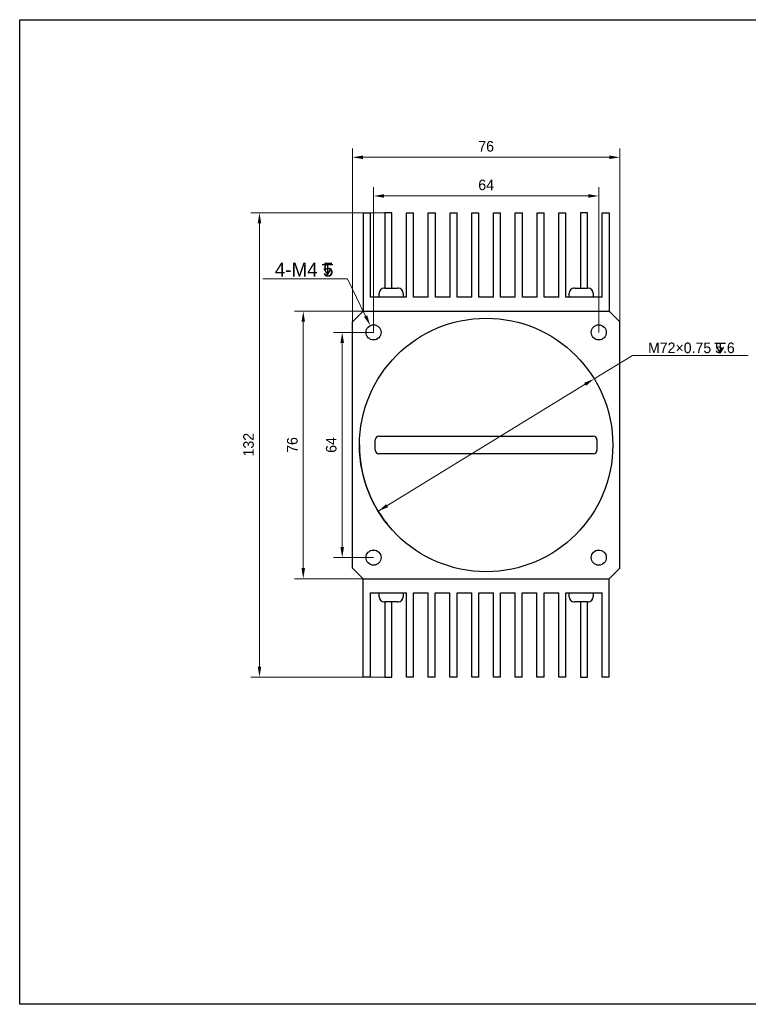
# Model space of a CAD drawing. Header units: millimetres. Extents: x -1164 to -687, y 4226 to 4506.
# Tile 1 of 2: x -1164 to -956, y 4226 to 4506. Entities that reach past the tile are written whole.
import ezdxf

# ---------------------------------------------------------------- set-up
doc = ezdxf.new("R2010")
doc.units = ezdxf.units.MM
doc.header["$LTSCALE"] = 0.3
doc.layers.add('00_COMPONENTS', color=7, linetype='Continuous')
doc.layers.add('51__DRAFT_DIMS', color=7, linetype='Continuous')
doc.styles.add('尺寸值（中）', font='兰亭黑 GBK.TTF', dxfattribs={"height": 4})
doc.styles.add('尺寸值（小）', font='兰亭黑 GBK.TTF', dxfattribs={"height": 3})
doc.dimstyles.new('1直线标注', dxfattribs={"dimtxt": 3, "dimasz": 3, "dimexe": 2.5, "dimexo": 0, "dimtad": 1, "dimdec": 1, "dimdsep": 46, "dimtxsty": '尺寸值（小）', "dimblk": '_FILLED', "dimcen": 0, "dimclrd": 8, "dimclre": 8, "dimclrt": 7, "dimadec": 0, "dimazin": 0, "dimtp": 0.001, "dimtm": 0.001, "dimtfac": 1, "dimtdec": 1, "dimtmove": 0, "dimatfit": 0, "dimldrblk": '_FILLED', "dimfxl": 1, "dimtolj": 1, "dimlwd": 15, "dimlwe": 15, "dimarcsym": 2})
doc.dimstyles.new('2大圆直径标注', dxfattribs={"dimtxt": 3, "dimasz": 3, "dimexe": 2.5, "dimexo": 0, "dimtad": 1, "dimtoh": 1, "dimdec": 3, "dimlfac": 1.25, "dimdsep": 46, "dimtxsty": '尺寸值（小）', "dimblk": '_FILLED', "dimcen": 0, "dimclrd": 8, "dimclre": 8, "dimclrt": 7, "dimadec": 0, "dimazin": 0, "dimtp": 0.001, "dimtm": 0.001, "dimtfac": 1, "dimtdec": 3, "dimtmove": 0, "dimatfit": 2, "dimldrblk": '_FILLED', "dimfxl": 1, "dimtolj": 1, "dimlwd": 15, "dimlwe": 15, "dimarcsym": 2})
doc.dimstyles.new('3小圆直径标注', dxfattribs={"dimtxt": 4, "dimasz": 3, "dimexe": 2.5, "dimexo": 0, "dimtad": 1, "dimtoh": 1, "dimdec": 3, "dimdsep": 46, "dimtxsty": '尺寸值（中）', "dimblk": '_FILLED', "dimcen": 0, "dimclrd": 8, "dimclre": 8, "dimclrt": 7, "dimadec": 0, "dimazin": 0, "dimtp": 0.001, "dimtm": 0.001, "dimtfac": 1, "dimtdec": 3, "dimtofl": 0, "dimtmove": 0, "dimatfit": 0, "dimldrblk": '_FILLED', "dimfxl": 1, "dimtolj": 1, "dimlwd": 15, "dimlwe": 15, "dimarcsym": 2})

# ---------------------------------------------------------------- blocks, each defined once
blk = doc.blocks.new('_FILLED')
at = {"color": 0, "linetype": 'ByBlock'}
blk.add_solid([(0, 0), (-1, 0.167), (-1, -0.167)], dxfattribs=at)
blk = doc.blocks.new('*D6250')
at = {"layer": '51__DRAFT_DIMS', "color": 8, "lineweight": 15}
for p, q in [((-1068.98, 4417.16), (-1068.98, 4469.23)), ((-992.98, 4417.16), (-992.98, 4469.23)), ((-1065.98, 4466.73), (-995.98, 4466.73))]:
    blk.add_line(p, q, dxfattribs=at)
at = {"layer": 'Defpoints', "color": 0}
for p in [(-992.98, 4466.73), (-1068.98, 4417.16), (-992.98, 4417.16)]:
    blk.add_point(p, dxfattribs=at)
at = {"layer": '51__DRAFT_DIMS', "color": 8, "linetype": 'ByBlock', "lineweight": 15, "xscale": 3, "yscale": 3, "zscale": 3, "rotation": 180}
blk.add_blockref('_FILLED', (-1068.98, 4466.73), dxfattribs=at)
at = {"layer": '51__DRAFT_DIMS', "color": 8, "linetype": 'ByBlock', "lineweight": 15, "xscale": 3, "yscale": 3, "zscale": 3}
blk.add_blockref('_FILLED', (-992.98, 4466.73), dxfattribs=at)
at = {"layer": '51__DRAFT_DIMS', "color": 7, "insert": (-1030.99, 4471.36), "char_height": 3, "attachment_point": 2, "line_spacing_factor": 0.9, "style": '尺寸值（小）'}
blk.add_mtext('\\A1;76', dxfattribs=at)
blk = doc.blocks.new('*D6251')
at = {"layer": '51__DRAFT_DIMS', "color": 8, "lineweight": 15}
for p, q in [((-1059.78, 4450.99), (-1097.91, 4450.99)), ((-1095.41, 4447.99), (-1095.41, 4321.99)), ((-1059.8, 4318.99), (-1097.91, 4318.99))]:
    blk.add_line(p, q, dxfattribs=at)
at = {"layer": 'Defpoints', "color": 0}
for p in [(-1059.78, 4450.99), (-1095.41, 4318.99), (-1059.8, 4318.99)]:
    blk.add_point(p, dxfattribs=at)
at = {"layer": '51__DRAFT_DIMS', "color": 8, "linetype": 'ByBlock', "lineweight": 15, "xscale": 3, "yscale": 3, "zscale": 3}
for p, rotation in [((-1095.41, 4450.99), 90), ((-1095.41, 4318.99), 270)]:
    blk.add_blockref('_FILLED', p, dxfattribs=dict(at, rotation=rotation))
at = {"layer": '51__DRAFT_DIMS', "color": 7, "insert": (-1100.03, 4385.07), "char_height": 3, "attachment_point": 2, "rotation": 90, "line_spacing_factor": 0.9, "style": '尺寸值（小）'}
blk.add_mtext('\\A1;132', dxfattribs=at)
blk = doc.blocks.new('*D6252')
at = {"layer": '51__DRAFT_DIMS', "color": 8, "lineweight": 15}
for p, q in [((-1063.15, 4422.99), (-1085.46, 4422.99)), ((-1082.96, 4419.99), (-1082.96, 4349.99)), ((-1063.15, 4346.99), (-1085.46, 4346.99))]:
    blk.add_line(p, q, dxfattribs=at)
at = {"layer": 'Defpoints', "color": 0}
for p in [(-1063.15, 4422.99), (-1082.96, 4346.99), (-1063.15, 4346.99)]:
    blk.add_point(p, dxfattribs=at)
at = {"layer": '51__DRAFT_DIMS', "color": 8, "linetype": 'ByBlock', "lineweight": 15, "xscale": 3, "yscale": 3, "zscale": 3}
for p, rotation in [((-1082.96, 4422.99), 90), ((-1082.96, 4346.99), 270)]:
    blk.add_blockref('_FILLED', p, dxfattribs=dict(at, rotation=rotation))
at = {"layer": '51__DRAFT_DIMS', "color": 7, "insert": (-1087.59, 4384.99), "char_height": 3, "attachment_point": 2, "rotation": 90, "line_spacing_factor": 0.9, "style": '尺寸值（小）'}
blk.add_mtext('\\A1;76', dxfattribs=at)
blk = doc.blocks.new('*D6253')
at = {"layer": '51__DRAFT_DIMS', "color": 8, "lineweight": 15}
for p, q in [((-1062.98, 4416.99), (-1062.98, 4458.25)), ((-998.98, 4416.99), (-998.98, 4458.25)), ((-1059.98, 4455.75), (-1001.98, 4455.75))]:
    blk.add_line(p, q, dxfattribs=at)
at = {"layer": 'Defpoints', "color": 0}
for p in [(-998.98, 4455.75), (-1062.98, 4416.99), (-998.98, 4416.99)]:
    blk.add_point(p, dxfattribs=at)
at = {"layer": '51__DRAFT_DIMS', "color": 8, "linetype": 'ByBlock', "lineweight": 15, "xscale": 3, "yscale": 3, "zscale": 3, "rotation": 180}
blk.add_blockref('_FILLED', (-1062.98, 4455.75), dxfattribs=at)
at = {"layer": '51__DRAFT_DIMS', "color": 8, "linetype": 'ByBlock', "lineweight": 15, "xscale": 3, "yscale": 3, "zscale": 3}
blk.add_blockref('_FILLED', (-998.98, 4455.75), dxfattribs=at)
at = {"layer": '51__DRAFT_DIMS', "color": 7, "insert": (-1030.99, 4460.38), "char_height": 3, "attachment_point": 2, "line_spacing_factor": 0.9, "style": '尺寸值（小）'}
blk.add_mtext('\\A1;64', dxfattribs=at)
blk = doc.blocks.new('*D6254')
at = {"layer": '51__DRAFT_DIMS', "color": 8, "lineweight": 15}
for p, q in [((-1062.98, 4416.99), (-1074.39, 4416.99)), ((-1071.89, 4413.99), (-1071.89, 4355.99)), ((-1062.98, 4352.99), (-1074.39, 4352.99))]:
    blk.add_line(p, q, dxfattribs=at)
at = {"layer": 'Defpoints', "color": 0}
for p in [(-1062.98, 4416.99), (-1071.89, 4352.99), (-1062.98, 4352.99)]:
    blk.add_point(p, dxfattribs=at)
at = {"layer": '51__DRAFT_DIMS', "color": 8, "linetype": 'ByBlock', "lineweight": 15, "xscale": 3, "yscale": 3, "zscale": 3}
for p, rotation in [((-1071.89, 4416.99), 90), ((-1071.89, 4352.99), 270)]:
    blk.add_blockref('_FILLED', p, dxfattribs=dict(at, rotation=rotation))
at = {"layer": '51__DRAFT_DIMS', "color": 7, "insert": (-1076.52, 4384.99), "char_height": 3, "attachment_point": 2, "rotation": 90, "line_spacing_factor": 0.9, "style": '尺寸值（小）'}
blk.add_mtext('\\A1;64', dxfattribs=at)
blk = doc.blocks.new('*D6272')
at = {"color": 8, "lineweight": 15}
for p in [(-1094.43, 4432.18), (-1065.24, 4421.62)]:
    blk.add_line(p, (-1070.38, 4432.18), dxfattribs=at)
at = {"layer": 'Defpoints', "color": 0}
for p in [(-1063.92, 4418.92), (-1062.04, 4415.06)]:
    blk.add_point(p, dxfattribs=at)
at = {"color": 8, "linetype": 'ByBlock', "lineweight": 15, "xscale": 3, "yscale": 3, "zscale": 3, "rotation": 295.9654003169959}
blk.add_blockref('_FILLED', (-1063.92, 4418.92), dxfattribs=at)
at = {"color": 7, "insert": (-1082.72, 4434.8), "char_height": 4, "attachment_point": 5, "style": '尺寸值（中）'}
blk.add_mtext('\\A1;4-M4 5{}{{\\H0.7x;}{}}', dxfattribs=at)
blk = doc.blocks.new('*D6269')
at = {"color": 8, "lineweight": 15}
for p, q in [((-1000.29, 4403.8), (-989.43, 4410.45)), ((-956.52, 4410.45), (-989.43, 4410.45)), ((-1061.68, 4366.18), (-1002.85, 4402.23))]:
    blk.add_line(p, q, dxfattribs=at)
at = {"layer": 'Defpoints', "color": 0}
for p in [(-1000.29, 4403.8), (-1061.68, 4366.18)]:
    blk.add_point(p, dxfattribs=at)
at = {"color": 8, "linetype": 'ByBlock', "lineweight": 15, "xscale": 3, "yscale": 3, "zscale": 3}
for p, rotation in [((-1000.29, 4403.8), 31.50376937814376), ((-1061.68, 4366.18), 211.5037693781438)]:
    blk.add_blockref('_FILLED', p, dxfattribs=dict(at, rotation=rotation))
at = {"color": 7, "insert": (-972.66, 4412.58), "char_height": 3, "attachment_point": 5, "style": '尺寸值（小）'}
blk.add_mtext('\\A1;M72×0.75 5.6{}{{\\H0.7x;}{}}', dxfattribs=at)

msp = doc.modelspace()

# ---------------------------------------------------------------- linework, layer by layer
msp.add_lwpolyline([(-1163.56023, 4505.83143), (-686.73421, 4505.83143), (-686.73421, 4226.06473), (-1163.56023, 4226.06473)], close=True)
msp.add_circle((-1030.98214, 4384.98847), 36)
at = {"layer": '00_COMPONENTS', "color": 7}
for p, q in [((-1065.98214, 4450.98847), (-1065.98214, 4422.98847)), ((-1065.98214, 4450.98847), (-1063.96214, 4450.98847)), ((-1063.98214, 4449.98847), (-1063.96214, 4449.98847)), ((-1063.96214, 4450.98847), (-1063.96214, 4426.98847)), ((-1059.78214, 4450.98847), (-1059.78214, 4429.58847)), ((-1057.78214, 4450.98847), (-1059.78214, 4450.98847)), ((-1057.78214, 4429.57718), (-1057.78214, 4450.98847)), ((-1053.60214, 4426.98847), (-1053.60214, 4450.98847)), ((-1053.60214, 4450.98847), (-1051.60214, 4450.98847)), ((-1051.60214, 4426.98847), (-1051.60214, 4450.98847)), ((-1047.42214, 4426.98847), (-1047.42214, 4450.98847)), ((-1047.42214, 4450.98847), (-1045.42214, 4450.98847)), ((-1045.42214, 4426.98847), (-1045.42214, 4450.98847)), ((-1041.24214, 4426.98847), (-1041.24214, 4450.98847)), ((-1041.24214, 4450.98847), (-1039.24214, 4450.98847)), ((-1039.24214, 4426.98847), (-1039.24214, 4450.98847)), ((-1035.06214, 4426.98847), (-1035.06214, 4450.98847)), ((-1035.06214, 4450.98847), (-1033.06214, 4450.98847)), ((-1033.06214, 4426.98847), (-1033.06214, 4450.98847)), ((-1028.88214, 4426.98847), (-1028.88214, 4450.98847)), ((-1028.88214, 4450.98847), (-1026.88214, 4450.98847)), ((-1026.88214, 4426.98847), (-1026.88214, 4450.98847)), ((-1022.70214, 4426.98847), (-1022.70214, 4450.98847)), ((-1022.70214, 4450.98847), (-1020.70214, 4450.98847)), ((-1020.70214, 4426.98847), (-1020.70214, 4450.98847)), ((-1016.52214, 4450.98847), (-1014.52214, 4450.98847)), ((-1016.52214, 4426.98847), (-1016.52214, 4450.98847)), ((-1014.52214, 4426.98847), (-1014.52214, 4450.98847)), ((-1010.34214, 4450.98847), (-1008.34214, 4450.98847)), ((-1010.34214, 4426.98847), (-1010.34214, 4450.98847)), ((-1008.34214, 4426.98847), (-1008.34214, 4450.98847)), ((-1002.16214, 4450.98847), (-1004.16214, 4450.98847)), ((-1004.16214, 4450.98847), (-1004.16214, 4429.57747)), ((-1002.16214, 4429.58837), (-1002.16214, 4450.98847)), ((-997.98214, 4450.98847), (-995.98214, 4450.98847)), ((-997.98214, 4426.98847), (-997.98214, 4450.98847)), ((-995.98214, 4450.98847), (-995.98214, 4422.98847)), ((-1060.03037, 4429.57843), (-1060.02896, 4429.57042)), ((-1059.78925, 4429.58847), (-1058.48214, 4429.58847)), ((-1058.48214, 4429.58847), (-1058.48214, 4429.57043)), ((-1057.48214, 4429.57042), (-1057.48214, 4429.58847)), ((-1057.48214, 4429.58847), (-1056.17504, 4429.58847)), ((-1055.93533, 4429.57042), (-1055.93391, 4429.57843)), ((-1006.03037, 4429.57843), (-1006.02896, 4429.57042)), ((-1005.78925, 4429.58847), (-1004.48214, 4429.58847)), ((-1004.48214, 4429.58847), (-1004.48214, 4429.57043)), ((-1003.48214, 4429.58847), (-1002.17504, 4429.58847)), ((-1003.48214, 4429.57042), (-1003.48214, 4429.58847)), ((-1001.93533, 4429.57042), (-1001.93391, 4429.57843)), ((-1053.60214, 4426.98847), (-1063.96214, 4426.98847)), ((-1061.35714, 4426.98847), (-1061.35714, 4428.08847)), ((-1054.60714, 4428.08847), (-1054.60714, 4426.98847)), ((-1047.42214, 4426.98847), (-1051.60214, 4426.98847)), ((-1041.24214, 4426.98847), (-1045.42214, 4426.98847)), ((-1035.06214, 4426.98847), (-1039.24214, 4426.98847)), ((-1028.88214, 4426.98847), (-1033.06214, 4426.98847)), ((-1022.70214, 4426.98847), (-1026.88214, 4426.98847)), ((-1016.52214, 4426.98847), (-1020.70214, 4426.98847)), ((-1010.34214, 4426.98847), (-1014.52214, 4426.98847)), ((-997.98214, 4426.98847), (-1008.34214, 4426.98847)), ((-1007.35714, 4426.98847), (-1007.35714, 4428.08847)), ((-1000.60714, 4428.08847), (-1000.60714, 4426.98847)), ((-1065.98214, 4422.98847), (-1068.98214, 4419.98847)), ((-1065.98214, 4422.98847), (-995.98214, 4422.98847)), ((-992.98214, 4419.98847), (-995.98214, 4422.98847)), ((-1068.98214, 4349.98847), (-1068.98214, 4419.98847)), ((-992.98214, 4349.98847), (-992.98214, 4419.98847)), ((-1061.48214, 4387.48847), (-1000.48214, 4387.48847)), ((-1062.48214, 4383.48847), (-1062.48214, 4386.48847)), ((-999.48214, 4386.48847), (-999.48214, 4383.48847)), ((-1000.48214, 4382.48847), (-1061.48214, 4382.48847)), ((-1068.98214, 4349.98847), (-1065.98214, 4346.98847)), ((-995.98214, 4346.98847), (-992.98214, 4349.98847)), ((-1065.98214, 4346.98847), (-995.98214, 4346.98847)), ((-1065.98214, 4318.98847), (-1065.98214, 4346.98847)), ((-995.98214, 4318.98847), (-995.98214, 4346.98847)), ((-1063.98214, 4342.98847), (-1053.62214, 4342.98847)), ((-1063.98214, 4342.98847), (-1063.98214, 4318.98847)), ((-1061.35714, 4341.88847), (-1061.35714, 4342.98847)), ((-1054.60714, 4342.98847), (-1054.60714, 4341.88847)), ((-1053.62214, 4318.98847), (-1053.62214, 4342.98847)), ((-1051.62214, 4342.98847), (-1047.44214, 4342.98847)), ((-1051.62214, 4318.98847), (-1051.62214, 4342.98847)), ((-1047.44214, 4318.98847), (-1047.44214, 4342.98847)), ((-1045.44214, 4342.98847), (-1041.26214, 4342.98847)), ((-1045.44214, 4318.98847), (-1045.44214, 4342.98847)), ((-1041.26214, 4318.98847), (-1041.26214, 4342.98847)), ((-1039.26214, 4342.98847), (-1035.08214, 4342.98847)), ((-1039.26214, 4318.98847), (-1039.26214, 4342.98847)), ((-1035.08214, 4318.98847), (-1035.08214, 4342.98847)), ((-1033.08214, 4342.98847), (-1028.90214, 4342.98847)), ((-1033.08214, 4318.98847), (-1033.08214, 4342.98847)), ((-1028.90214, 4318.98847), (-1028.90214, 4342.98847)), ((-1026.90214, 4342.98847), (-1022.72214, 4342.98847)), ((-1026.90214, 4318.98847), (-1026.90214, 4342.98847)), ((-1022.72214, 4318.98847), (-1022.72214, 4342.98847)), ((-1020.72214, 4342.98847), (-1016.54214, 4342.98847)), ((-1020.72214, 4318.98847), (-1020.72214, 4342.98847)), ((-1016.54214, 4318.98847), (-1016.54214, 4342.98847)), ((-1014.54214, 4342.98847), (-1010.36214, 4342.98847)), ((-1014.54214, 4318.98847), (-1014.54214, 4342.98847)), ((-1010.36214, 4318.98847), (-1010.36214, 4342.98847)), ((-1008.36214, 4342.98847), (-998.00214, 4342.98847)), ((-1008.36214, 4318.98847), (-1008.36214, 4342.98847)), ((-1007.35714, 4341.88847), (-1007.35714, 4342.98847)), ((-1000.60714, 4342.98847), (-1000.60714, 4341.88847)), ((-998.00214, 4318.98847), (-998.00214, 4342.98847)), ((-1060.03037, 4340.39851), (-1060.02896, 4340.40652)), ((-1059.80214, 4340.38858), (-1059.80214, 4318.98847)), ((-1058.48214, 4340.38847), (-1059.78925, 4340.38847)), ((-1058.48214, 4340.40652), (-1058.48214, 4340.38847)), ((-1057.80214, 4318.98847), (-1057.80214, 4340.39948)), ((-1057.48214, 4340.38847), (-1057.48214, 4340.40652)), ((-1056.17504, 4340.38847), (-1057.48214, 4340.38847)), ((-1055.93391, 4340.39851), (-1055.93533, 4340.40652)), ((-1006.03037, 4340.39851), (-1006.02896, 4340.40652)), ((-1004.48214, 4340.38847), (-1005.78925, 4340.38847)), ((-1004.48214, 4340.40652), (-1004.48214, 4340.38847)), ((-1004.18214, 4340.39977), (-1004.18214, 4318.98847)), ((-1003.48214, 4340.38847), (-1003.48214, 4340.40652)), ((-1002.17504, 4340.38847), (-1003.48214, 4340.38847)), ((-1002.18214, 4318.98847), (-1002.18214, 4340.38847)), ((-1001.93391, 4340.39851), (-1001.93533, 4340.40652)), ((-1063.98214, 4318.98847), (-1065.98214, 4318.98847)), ((-1059.80214, 4318.98847), (-1057.80214, 4318.98847)), ((-1051.62214, 4318.98847), (-1053.62214, 4318.98847)), ((-1045.44214, 4318.98847), (-1047.44214, 4318.98847)), ((-1039.26214, 4318.98847), (-1041.26214, 4318.98847)), ((-1033.08214, 4318.98847), (-1035.08214, 4318.98847)), ((-1026.90214, 4318.98847), (-1028.90214, 4318.98847)), ((-1020.72214, 4318.98847), (-1022.72214, 4318.98847)), ((-1014.54214, 4318.98847), (-1016.54214, 4318.98847)), ((-1008.36214, 4318.98847), (-1010.36214, 4318.98847)), ((-1004.18214, 4318.98847), (-1002.18214, 4318.98847)), ((-995.98214, 4318.98847), (-998.00214, 4318.98847))]:
    msp.add_line(p, q, dxfattribs=at)
for centre in [(-1062.98214, 4416.98847), (-998.98214, 4416.98847), (-1062.98214, 4352.98847), (-998.98214, 4352.98847)]:
    msp.add_circle(centre, 2.15, dxfattribs=at)
for centre, radius, start, end in [((-1059.85714, 4428.08847), 1.5, 96.6317074, 180), ((-1059.78957, 4427.99189), 1.59658, 89.9884711, 98.6234925), ((-1059.78926, 4427.96933), 1.61914, 89.9996693, 90.7112862), ((-1056.1747, 4427.99189), 1.59658, 81.3771489, 90.0121689), ((-1056.10714, 4428.08847), 1.5, 0, 83.3682926), ((-1005.85714, 4428.08847), 1.5, 96.6317074, 180), ((-1005.78957, 4427.99189), 1.59658, 89.9884711, 98.6234925), ((-1005.78926, 4427.96933), 1.61914, 89.9996693, 90.7112862), ((-1002.1747, 4427.99189), 1.59658, 81.3771489, 90.0121689), ((-1002.10714, 4428.08847), 1.5, 0, 83.3682926), ((-1061.48214, 4386.48847), 1, 90, 180), ((-1000.48214, 4386.48847), 1, 0, 90), ((-1061.48214, 4383.48847), 1, 180, 270), ((-1000.48214, 4383.48847), 1, 270, 0), ((-1059.85714, 4341.88847), 1.5, 180, 263.3682926), ((-1059.78959, 4341.98505), 1.59658, 261.3771489, 270.0121689), ((-1056.17472, 4341.98505), 1.59658, 269.9884711, 278.6234925), ((-1056.17503, 4342.00761), 1.61914, 269.9996693, 270.7112862), ((-1056.10714, 4341.88847), 1.5, 276.6317074, 0), ((-1005.85714, 4341.88847), 1.5, 180, 263.3682926), ((-1005.78959, 4341.98505), 1.59658, 261.3771489, 270.0121689), ((-1002.17472, 4341.98505), 1.59658, 269.9884711, 278.6234925), ((-1002.17503, 4342.00761), 1.61914, 269.9996693, 270.7112862), ((-1002.10714, 4341.88847), 1.5, 276.6317074, 0)]:
    msp.add_arc(centre, radius, start, end, dxfattribs=at)
for points in [[(-1058.48214, 4429.57042), (-1058.39885, 4429.57343), (-1058.23219, 4429.57733), (-1057.98214, 4429.57903), (-1057.7321, 4429.57733), (-1057.56544, 4429.57343), (-1057.48214, 4429.57042)], [(-1004.48214, 4429.57042), (-1004.39885, 4429.57343), (-1004.23219, 4429.57733), (-1003.98214, 4429.57903), (-1003.7321, 4429.57733), (-1003.56544, 4429.57343), (-1003.48214, 4429.57042)], [(-1057.48214, 4340.40652), (-1057.56544, 4340.40351), (-1057.7321, 4340.39961), (-1057.98214, 4340.39791), (-1058.23219, 4340.39961), (-1058.39885, 4340.40351), (-1058.48214, 4340.40652)], [(-1003.48214, 4340.40652), (-1003.56544, 4340.40351), (-1003.7321, 4340.39961), (-1003.98214, 4340.39791), (-1004.23219, 4340.39961), (-1004.39885, 4340.40351), (-1004.48214, 4340.40652)]]:
    msp.add_open_spline(points, degree=3, knots=[0, 0, 0, 0, 0.249997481, 0.499999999, 0.750002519, 1, 1, 1, 1], dxfattribs=at)
at = {"layer": '51__DRAFT_DIMS', "color": 0}
for p, q in [((-1077.59911, 4436.26539), (-1074.58665, 4436.26539)), ((-1076.09288, 4436.26539), (-1076.09288, 4433.36879)), ((-965.94963, 4413.94963), (-962.93717, 4413.94963)), ((-964.4434, 4413.94963), (-964.4434, 4411.05303))]:
    msp.add_line(p, q, dxfattribs=at)
for points in [[(-1077.13566, 4435.10675), (-1076.09288, 4433.36879), (-1075.05011, 4435.10675)], [(-965.48618, 4412.79099), (-964.4434, 4411.05303), (-963.40063, 4412.79099)]]:
    msp.add_lwpolyline(points, dxfattribs=at)
at = {"layer": '51__DRAFT_DIMS', "color": 251}
msp.add_arc((-1030.98214, 4384.98847), 36, 180, 218.5553191, dxfattribs=at)

# ---------------------------------------------------------------- dimensions: what is measured, and where the dimension line sits
for p1, p2, text, dimstyle, override, picture, middle in [((-1062.04081, 4415.0555), (-1063.92347, 4418.92145), '4-M4 5{}{{\\H0.7x;}{}}', '3小圆直径标注', {"dimtxt": 4, "dimtoh": 7, "dimlfac": 1, "dimpost": '<>', "dimtix": 0, "dimtofl": 0, "dimtmove": 0, "dimatfit": 0}, '*D6272', (-1082.71731, 4432.17554)), ((-1061.67595, 4366.1765), (-1000.28833, 4403.80044), 'M72×0.75 5.6{}{{\\H0.7x;}{}}', '2大圆直径标注', {"dimpost": '<>'}, '*D6269', (-972.66309, 4410.45337))]:
    dim = msp.add_diameter_dim_2p(p1=p1, p2=p2, text=text, dimstyle=dimstyle, override=override)
    dim.commit()
    dim.dimension.update_dxf_attribs({"geometry": picture, "text_midpoint": middle, "dimtype": 163})
for base, p1, p2, picture, middle in [((-992.98214, 4466.731), (-1068.98214, 4417.16004), (-992.98214, 4417.16004), '*D6250', (-1030.98507, 4466.731)), ((-998.98214, 4455.75304), (-1062.98214, 4416.98847), (-998.98214, 4416.98847), '*D6253', (-1030.98507, 4455.75304))]:
    dim = msp.add_linear_dim(base=base, p1=p1, p2=p2, dimstyle='1直线标注', dxfattribs=at)
    dim.commit()
    dim.dimension.update_dxf_attribs({"geometry": picture, "text_midpoint": middle, "dimtype": 160})
for base, p1, p2, picture, middle in [((-1095.4076, 4318.98847), (-1059.78214, 4450.98847), (-1059.80214, 4318.98847), '*D6251', (-1095.4076, 4385.0705)), ((-1082.963, 4346.98847), (-1063.15372, 4422.98847), (-1063.15372, 4346.98847), '*D6252', (-1082.963, 4384.98554)), ((-1071.89205, 4352.98847), (-1062.98214, 4416.98847), (-1062.98214, 4352.98847), '*D6254', (-1071.89205, 4384.98554))]:
    dim = msp.add_linear_dim(base=base, p1=p1, p2=p2, angle=270, dimstyle='1直线标注', dxfattribs=at)
    dim.commit()
    dim.dimension.update_dxf_attribs({"geometry": picture, "text_midpoint": middle, "dimtype": 160})

doc.saveas('drawing.dxf')
